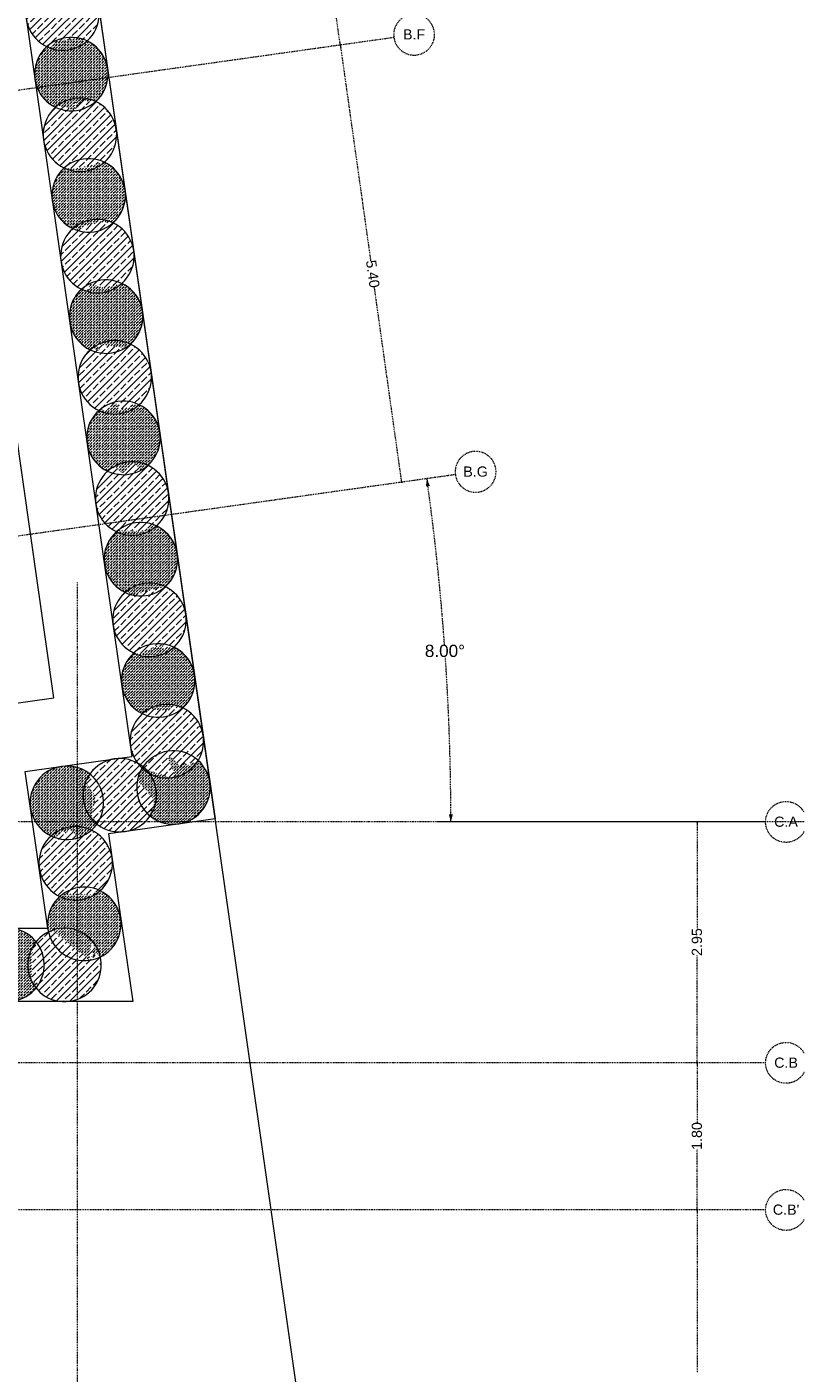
# Model space of a CAD drawing. Header units: millimetres. Extents: x 1523 to 73943, y -91729 to 10268.
# Tile 20 of 39: x 63042 to 72557, y -73524 to -57042. Entities that reach past the tile are written whole.
import ezdxf

# ---------------------------------------------------------------- set-up
doc = ezdxf.new("R2010")
doc.units = ezdxf.units.MM
doc.linetypes.add('IMPORT-STRICHPUNKT _7_', pattern=[20, 10, -5, 0, -5])
for name, color, linetype, lineweight, true_color in [('10 A--Wand außen _ Verbau _Bohrpfahlwand_ _Aktuell_', 7, 'Continuous', 13, 0x656565), ('10 A--Wand außen _ Verbau _modelliert_ _aktuell_', 7, 'Continuous', 13, 0x656565), ('65 V--Straßenbegrenzungslinie', 7, 'Continuous', 13, 0x656565), ('90 A--Achsraster _1_50_', 7, 'IMPORT-STRICHPUNKT _7_', 13, 0x656565), ('Neubau_20 A--Bodenplatte', 7, 'Continuous', 13, 0x656565), ('Xref_706_5_--_ÜP_-1_000_16_Übersichtsplan UG_IFC 2025_01_13_dwg', 7, 'Continuous', 13, 0x767676)]:
    doc.layers.add(name, color=color, linetype=linetype, lineweight=lineweight, true_color=true_color)
doc.styles.add('Arial_2', font='arial.ttf', dxfattribs={"height": 125})
doc.styles.add('Arial_3', font='arial.ttf', dxfattribs={"height": 150})
pattern_1 = [(131.336, (0, 0), (37.542465, 33.02368), [37.5, -12.5]), (131.336, (-35.283, 2.26), (37.542465, 33.02368), [37.5, -12.5])]
pattern_2 = [(131.336, (0, 0), (90.10192, 79.25683), []), (131.336, (-45.05, -39.63), (90.10192, 79.25683), [90, -30])]

# ---------------------------------------------------------------- blocks, each defined once
blk = doc.blocks.new('Xref_706_5_--_ÜP_-1_000_11_Übersichtsplan UG_IFC 2024_09_30_dwg_ARROWHEAD_1-41960026-SuD_-1UG gesamt Plot  - Blatt 9')
at = {"layer": '90 A--Achsraster _1_50_', "color": 9, "linetype": 'Continuous', "true_color": 0xcbcbcb}
blk.add_line((0, 0), (-1000, 0), dxfattribs=at)
blk.add_circle((0, 0), 250, dxfattribs=at)
blk = doc.blocks.new('Xref_706_5_--_ÜP_-1_000_11_Übersichtsplan UG_IFC 2024_09_30_dwg_ARROWHEAD_5-41960033-SuD_-1UG gesamt Plot  - Blatt 9')
at = {"layer": '90 A--Achsraster _1_50_', "linetype": 'Continuous', "true_color": 0xededed}
blk.add_hatch(color=7, dxfattribs=at).paths.add_polyline_path([(-1000, 268), (-1000, -268), (0, 0)])
at = {"layer": '90 A--Achsraster _1_50_', "color": 9, "linetype": 'Continuous', "true_color": 0xcbcbcb}
blk.add_line((0, 0), (-1000, 0), dxfattribs=at)
blk = doc.blocks.new('Xref_706_5_--_ÜP_-1_000_11_Übersichtsplan UG_IFC 2024_09_30_dwg_Standard-Rastermarker_11-41960564-SuD_-1UG gesamt Plot  - Blatt 9')
at = {"layer": '90 A--Achsraster _1_50_', "color": 9, "true_color": 0xcbcbcb}
blk.add_line((0, 0), (22000, 0), dxfattribs=at)
blk.add_circle((-250, 0), 250, dxfattribs=at)
blk = doc.blocks.new('Xref_706_5_--_ÜP_-1_000_11_Übersichtsplan UG_IFC 2024_09_30_dwg_Standard-Rastermarker_16-41960569-SuD_-1UG gesamt Plot  - Blatt 9')
at = {"layer": '90 A--Achsraster _1_50_', "color": 9, "true_color": 0xcbcbcb}
blk.add_line((0, 0), (22725, 0), dxfattribs=at)
for start, end in [(360, 152.0756), (207.9244, 360)]:
    blk.add_arc((-250, 0), 250, start, end, dxfattribs=at)
blk = doc.blocks.new('Xref_706_5_--_ÜP_-1_000_11_Übersichtsplan UG_IFC 2024_09_30_dwg_Standard-Rastermarker_17-41960570-SuD_-1UG gesamt Plot  - Blatt 9')
at = {"layer": '90 A--Achsraster _1_50_', "color": 9, "true_color": 0xcbcbcb}
blk.add_line((0, 0), (54018, 0), dxfattribs=at)
for start, end in [(360, 152.0756), (207.9244, 360)]:
    blk.add_arc((-250, 0), 250, start, end, dxfattribs=at)
blk = doc.blocks.new('Xref_706_5_--_ÜP_-1_000_11_Übersichtsplan UG_IFC 2024_09_30_dwg_Standard-Rastermarker_3-41960572-SuD_-1UG gesamt Plot  - Blatt 9')
at = {"layer": '90 A--Achsraster _1_50_', "color": 9, "true_color": 0xcbcbcb}
blk.add_line((0, 0), (23500, 0), dxfattribs=at)
blk = doc.blocks.new('Xref_706_5_--_ÜP_-1_000_16_Übersichtsplan UG_IFC 2025_01_13_dwg-35469238-SuD_-1UG gesamt Plot  - Blatt 9')
at = {"layer": '10 A--Wand außen _ Verbau _modelliert_ _aktuell_', "true_color": 0xcbcbcb}
h = blk.add_hatch(dxfattribs=at)
h.set_pattern_fill('FP_9', color=9, style=0, pattern_type=2)
h.set_pattern_definition(pattern_2)
h.paths.add_polyline_path([(65493, 9652), (65438, 9684), (65364, 9911), (65430, 9920), (65409, 10009), (65419, 10031), (65415, 10038), (65416, 10041), (65395, 10069), (65341, 10121), (65280, 10162), (65212, 10193), (65140, 10213), (65066, 10220), (64992, 10215), (64920, 10198), (64851, 10170), (64788, 10130), (64733, 10081), (64686, 10023), (64666, 9986), (64667, 9984), (64662, 9976), (64680, 9933), (64671, 9910), (64745, 9594), (64727, 9584), (64735, 9575), (64696, 9506), (64723, 9471), (64776, 9420), (64838, 9378), (64905, 9347), (64977, 9328), (65051, 9320), (65125, 9325), (65198, 9342), (65266, 9371), (65329, 9410), (65385, 9460), (65431, 9518), (65451, 9553), (65449, 9556), (65466, 9594), (65455, 9629), (65482, 9646)])
h = blk.add_hatch(dxfattribs=at)
h.set_pattern_fill('FP_3', color=9, style=0, pattern_type=2)
h.set_pattern_definition(pattern_1)
h.paths.add_polyline_path([(66204, 9628), (66145, 9706), (66184, 9920), (66136, 9984), (66146, 9991), (66120, 10006), (66174, 10086), (66166, 10099), (66162, 10105), (66117, 10155), (66059, 10201), (65994, 10238), (65924, 10263), (65851, 10277), (65777, 10278), (65703, 10267), (65633, 10244), (65567, 10210), (65507, 10165), (65456, 10111), (65414, 10050), (65413, 10046), (65416, 10041), (65415, 10038), (65419, 10031), (65409, 10009), (65430, 9920), (65364, 9911), (65438, 9684), (65493, 9652), (65455, 9629), (65466, 9594), (65449, 9556), (65496, 9503), (65554, 9457), (65619, 9420), (65689, 9395), (65762, 9381), (65836, 9380), (65909, 9391), (65980, 9414), (66046, 9448), (66106, 9493), (66157, 9547), (66199, 9608), (66200, 9612), (66200, 9613), (66202, 9623)])
h = blk.add_hatch(dxfattribs=at)
h.set_pattern_fill('FP_9', color=9, style=0, pattern_type=2)
h.set_pattern_definition(pattern_2)
h.paths.add_polyline_path([(67003, 9917), (66962, 9955), (66751, 9886), (66739, 9915), (66877, 10038), (66830, 10082), (66866, 10136), (66831, 10190), (66843, 10215), (66812, 10244), (66817, 10251), (66775, 10280), (66708, 10311), (66636, 10330), (66562, 10338), (66488, 10333), (66415, 10316), (66347, 10287), (66284, 10247), (66228, 10198), (66180, 10138), (66162, 10105), (66166, 10099), (66174, 10086), (66120, 10006), (66146, 9991), (66136, 9984), (66184, 9920), (66145, 9706), (66204, 9628), (66200, 9612), (66218, 9589), (66272, 9537), (66333, 9496), (66401, 9465), (66473, 9445), (66546, 9438), (66621, 9443), (66693, 9460), (66762, 9488), (66802, 9514), (66805, 9518), (66815, 9523), (66823, 9542), (66854, 9561), (66858, 9568), (66880, 9577), (66997, 9899)])
h = blk.add_hatch(dxfattribs=at)
h.set_pattern_fill('FP_3', color=9, style=0, pattern_type=2)
h.set_pattern_definition(pattern_1)
h.paths.add_polyline_path([(67577, 9923), (67572, 9997), (67555, 10069), (67526, 10138), (67485, 10203), (67437, 10256), (67379, 10303), (67315, 10340), (67245, 10365), (67172, 10378), (67097, 10380), (67024, 10369), (66953, 10346), (66887, 10312), (66828, 10267), (66815, 10253), (66817, 10251), (66812, 10244), (66843, 10215), (66831, 10190), (66866, 10136), (66830, 10082), (66877, 10038), (66739, 9915), (66751, 9886), (66963, 9955), (67003, 9917), (66880, 9577), (66861, 9569), (66874, 9558), (67009, 9496), (67254, 9681), (67366, 9679), (67405, 9618), (67411, 9629), (67426, 9612), (67436, 9623), (67444, 9617), (67449, 9623), (67451, 9621), (67477, 9648), (67519, 9710), (67550, 9777), (67569, 9849)])
h = blk.add_hatch(dxfattribs=at)
h.set_pattern_fill('FP_9', color=9, style=0, pattern_type=2)
h.set_pattern_definition(pattern_2)
h.paths.add_polyline_path([(63956, 9437), (63954, 9440), (63956, 9443), (63949, 9450), (63953, 9462), (63943, 9475), (63970, 9738), (63909, 9882), (63900, 9890), (63902, 9899), (63915, 9911), (63912, 9914), (63920, 9925), (63900, 9952), (63846, 10003), (63784, 10045), (63717, 10076), (63645, 10095), (63571, 10103), (63497, 10098), (63425, 10081), (63356, 10052), (63293, 10013), (63238, 9963), (63191, 9905), (63171, 9870), (63176, 9864), (63193, 9836), (63187, 9824), (63196, 9817), (63191, 9808), (63215, 9801), (63221, 9777), (63116, 9698), (63241, 9556), (63170, 9467), (63182, 9413), (63211, 9386), (63209, 9378), (63227, 9354), (63281, 9302), (63342, 9261), (63410, 9230), (63482, 9210), (63556, 9203), (63630, 9208), (63702, 9225), (63771, 9253), (63834, 9293), (63890, 9344), (63936, 9400), (63953, 9431)])
h = blk.add_hatch(dxfattribs=at)
h.set_pattern_fill('FP_3', color=9, style=0, pattern_type=2)
h.set_pattern_definition(pattern_1)
h.paths.add_polyline_path([(64745, 9594), (64671, 9910), (64680, 9933), (64662, 9976), (64667, 9984), (64647, 10011), (64593, 10062), (64532, 10104), (64464, 10135), (64393, 10154), (64319, 10161), (64245, 10157), (64172, 10140), (64104, 10111), (64039, 10070), (63985, 10022), (63939, 9964), (63918, 9927), (63920, 9925), (63912, 9914), (63915, 9911), (63902, 9899), (63900, 9890), (63909, 9882), (63970, 9738), (63943, 9475), (63953, 9462), (63949, 9450), (63956, 9443), (63954, 9440), (63975, 9412), (64029, 9361), (64090, 9319), (64158, 9288), (64229, 9269), (64303, 9262), (64378, 9266), (64450, 9283), (64518, 9312), (64581, 9352), (64637, 9401), (64684, 9459), (64704, 9496), (64696, 9506), (64735, 9575), (64727, 9584), (64730, 9586)])
h = blk.add_hatch(dxfattribs=at)
h.set_pattern_fill('FP_3', color=9, style=0, pattern_type=2)
h.set_pattern_definition(pattern_1)
h.paths.add_polyline_path([(61731, 9367), (61653, 9362), (61704, 9637), (61735, 9650), (61708, 9660), (61712, 9682), (61676, 9729), (61682, 9738), (61675, 9746), (61677, 9749), (61657, 9776), (61603, 9827), (61541, 9869), (61474, 9900), (61402, 9919), (61328, 9927), (61254, 9922), (61181, 9905), (61113, 9876), (61050, 9836), (60994, 9787), (60948, 9729), (60928, 9693), (60932, 9688), (60942, 9670), (60933, 9582), (60976, 9499), (60905, 9303), (60987, 9281), (60966, 9202), (60984, 9178), (61038, 9126), (61099, 9085), (61167, 9054), (61239, 9034), (61313, 9027), (61387, 9032), (61459, 9049), (61528, 9077), (61591, 9117), (61646, 9166), (61693, 9224), (61713, 9261), (61708, 9267), (61712, 9276), (61690, 9293), (61726, 9357)])
h = blk.add_hatch(dxfattribs=at)
h.set_pattern_fill('FP_9', color=9, style=0, pattern_type=2)
h.set_pattern_definition(pattern_2)
h.paths.add_polyline_path([(62466, 9331), (62448, 9351), (62467, 9374), (62371, 9528), (62469, 9559), (62417, 9780), (62422, 9806), (62421, 9808), (62422, 9811), (62404, 9834), (62350, 9886), (62289, 9927), (62221, 9958), (62150, 9978), (62076, 9985), (62002, 9980), (61929, 9963), (61861, 9935), (61798, 9895), (61742, 9846), (61696, 9788), (61675, 9751), (61677, 9749), (61675, 9746), (61682, 9738), (61676, 9729), (61712, 9682), (61708, 9660), (61735, 9650), (61704, 9637), (61653, 9362), (61731, 9367), (61690, 9293), (61712, 9276), (61708, 9267), (61732, 9236), (61786, 9185), (61847, 9143), (61915, 9112), (61986, 9093), (62060, 9085), (62134, 9090), (62207, 9107), (62275, 9136), (62338, 9176), (62394, 9225), (62440, 9283), (62461, 9319), (62459, 9321), (62461, 9323)])
h = blk.add_hatch(dxfattribs=at)
h.set_pattern_fill('FP_3', color=9, style=0, pattern_type=2)
h.set_pattern_definition(pattern_1)
h.paths.add_polyline_path([(63241, 9556), (63116, 9698), (63221, 9777), (63215, 9801), (63191, 9808), (63196, 9817), (63187, 9824), (63193, 9836), (63175, 9864), (63126, 9920), (63068, 9967), (63003, 10003), (62934, 10028), (62860, 10042), (62786, 10043), (62713, 10032), (62642, 10009), (62576, 9975), (62517, 9930), (62465, 9877), (62424, 9815), (62422, 9811), (62421, 9808), (62422, 9806), (62417, 9780), (62469, 9559), (62371, 9528), (62467, 9374), (62448, 9351), (62466, 9331), (62459, 9321), (62505, 9268), (62563, 9222), (62628, 9185), (62698, 9160), (62771, 9146), (62845, 9145), (62919, 9156), (62989, 9179), (63055, 9213), (63115, 9258), (63166, 9312), (63208, 9373), (63210, 9377), (63209, 9378), (63211, 9386), (63182, 9413), (63170, 9467), (63218, 9527)])
h = blk.add_hatch(dxfattribs=at)
h.set_pattern_fill('FP_9', color=9, style=0, pattern_type=2)
h.set_pattern_definition(pattern_2)
h.paths.add_polyline_path([(59490, 9194), (59441, 9523), (59429, 9546), (59432, 9568), (59430, 9570), (59431, 9577), (59388, 9626), (59330, 9673), (59265, 9709), (59195, 9735), (59122, 9748), (59048, 9750), (58974, 9739), (58903, 9716), (58838, 9681), (58778, 9637), (58727, 9583), (58685, 9521), (58683, 9517), (58687, 9512), (58685, 9509), (58689, 9505), (58671, 9479), (58687, 9447), (58666, 9421), (58681, 9401), (58635, 9382), (58748, 9274), (58667, 9282), (58678, 9248), (58756, 9266), (58771, 9252), (58706, 9071), (58721, 9048), (58717, 9041), (58722, 9034), (58720, 9028), (58767, 8975), (58825, 8928), (58889, 8892), (58959, 8866), (59032, 8853), (59107, 8851), (59180, 8862), (59251, 8885), (59317, 8920), (59376, 8964), (59428, 9018), (59471, 9083), (59470, 9083), (59472, 9090), (59471, 9091), (59482, 9148)])
h = blk.add_hatch(dxfattribs=at)
h.set_pattern_fill('FP_3', color=9, style=0, pattern_type=2)
h.set_pattern_definition(pattern_1)
h.paths.add_polyline_path([(60231, 9189), (60191, 9311), (60176, 9411), (60130, 9500), (60165, 9487), (60155, 9554), (60185, 9619), (60180, 9625), (60183, 9631), (60133, 9687), (60077, 9732), (60013, 9768), (59943, 9793), (59870, 9807), (59794, 9808), (59722, 9797), (59651, 9774), (59585, 9740), (59526, 9695), (59475, 9642), (59431, 9577), (59432, 9577), (59430, 9570), (59432, 9568), (59429, 9546), (59441, 9523), (59490, 9194), (59471, 9091), (59472, 9090), (59471, 9083), (59514, 9033), (59572, 8987), (59637, 8950), (59707, 8925), (59780, 8911), (59854, 8910), (59928, 8921), (59999, 8944), (60065, 8978), (60124, 9023), (60175, 9077), (60218, 9141), (60218, 9142), (60222, 9156)])
h = blk.add_hatch(dxfattribs=at)
h.set_pattern_fill('FP_9', color=9, style=0, pattern_type=2)
h.set_pattern_definition(pattern_2)
h.paths.add_polyline_path([(60987, 9281), (60905, 9303), (60976, 9499), (60933, 9582), (60942, 9670), (60932, 9688), (60928, 9693), (60883, 9744), (60825, 9790), (60760, 9827), (60690, 9852), (60617, 9866), (60543, 9867), (60470, 9856), (60399, 9833), (60333, 9799), (60274, 9754), (60222, 9700), (60179, 9636), (60183, 9631), (60180, 9625), (60185, 9619), (60155, 9554), (60165, 9487), (60130, 9500), (60176, 9411), (60191, 9311), (60231, 9189), (60218, 9141), (60262, 9092), (60320, 9045), (60385, 9009), (60455, 8984), (60528, 8970), (60602, 8969), (60676, 8980), (60746, 9003), (60812, 9037), (60872, 9082), (60923, 9135), (60965, 9197), (60966, 9201), (60966, 9202), (60985, 9274)])
h = blk.add_hatch(dxfattribs=at)
h.set_pattern_fill('FP_9', color=9, style=0, pattern_type=2)
h.set_pattern_definition(pattern_2)
h.paths.add_polyline_path([(57182, 8976), (57218, 8972), (57216, 8969), (57193, 8974)])
h.paths.add_polyline_path([(57987, 9019), (57914, 9068), (57895, 9360), (57939, 9456), (57892, 9509), (57834, 9555), (57770, 9592), (57700, 9617), (57627, 9631), (57552, 9632), (57479, 9621), (57408, 9598), (57342, 9564), (57283, 9519), (57231, 9465), (57188, 9401), (57188, 9400), (57194, 9395), (57196, 9391), (57195, 9390), (57284, 9117), (57224, 9092), (57182, 8976), (57209, 8954), (57207, 8948), (57218, 8935), (57216, 8930), (57227, 8917), (57223, 8911), (57271, 8857), (57329, 8811), (57394, 8774), (57464, 8749), (57537, 8735), (57611, 8734), (57685, 8745), (57755, 8768), (57821, 8802), (57881, 8847), (57932, 8901), (57974, 8962), (57976, 8966), (57972, 8971), (57974, 8974), (57968, 8980), (57978, 9000)])
h = blk.add_hatch(dxfattribs=at)
h.set_pattern_fill('FP_3', color=9, style=0, pattern_type=2)
h.set_pattern_definition(pattern_1)
h.paths.add_polyline_path([(58771, 9252), (58756, 9266), (58678, 9248), (58667, 9282), (58748, 9274), (58635, 9382), (58681, 9401), (58666, 9421), (58687, 9447), (58671, 9479), (58689, 9505), (58685, 9509), (58687, 9512), (58664, 9543), (58612, 9592), (58550, 9634), (58483, 9665), (58411, 9684), (58337, 9692), (58263, 9687), (58191, 9670), (58122, 9641), (58059, 9602), (58004, 9552), (57957, 9494), (57937, 9459), (57939, 9456), (57895, 9360), (57914, 9068), (57987, 9019), (57968, 8980), (57974, 8974), (57972, 8971), (57993, 8943), (58047, 8891), (58109, 8850), (58176, 8819), (58248, 8799), (58322, 8792), (58396, 8797), (58468, 8814), (58537, 8842), (58600, 8882), (58655, 8931), (58702, 8989), (58722, 9025), (58720, 9028), (58722, 9034), (58717, 9041), (58721, 9048), (58706, 9071), (58769, 9245)])
h = blk.add_hatch(dxfattribs=at)
h.set_pattern_fill('FP_9', color=9, style=0, pattern_type=2)
h.set_pattern_definition(pattern_2)
h.paths.add_polyline_path([(67629, 9262), (67624, 9336), (67607, 9409), (67578, 9477), (67538, 9540), (67489, 9596), (67454, 9624), (67451, 9621), (67449, 9623), (67444, 9617), (67436, 9623), (67426, 9612), (67411, 9629), (67405, 9618), (67366, 9679), (67254, 9681), (67009, 9496), (66874, 9558), (66861, 9569), (66858, 9568), (66854, 9561), (66823, 9542), (66815, 9523), (66805, 9518), (66787, 9491), (66756, 9423), (66736, 9352), (66729, 9278), (66734, 9203), (66751, 9131), (66779, 9063), (66819, 9000), (66868, 8944), (66898, 8920), (66903, 8928), (66913, 8936), (66991, 8861), (67174, 8976), (67415, 8910), (67476, 8965), (67487, 8956), (67497, 8963), (67500, 8961), (67504, 8966), (67507, 8964), (67529, 8988), (67571, 9049), (67602, 9117), (67621, 9188)])
h = blk.add_hatch(dxfattribs=at)
h.set_pattern_fill('FP_9', color=9, style=0, pattern_type=2)
h.set_pattern_definition(pattern_2)
h.paths.add_polyline_path([(68370, 8465), (68342, 8496), (68338, 8508), (68370, 8835), (68314, 8924), (68332, 8921), (68319, 8931), (68333, 8951), (68286, 9004), (68228, 9051), (68164, 9087), (68094, 9112), (68021, 9126), (67946, 9127), (67873, 9116), (67802, 9093), (67736, 9059), (67677, 9014), (67626, 8961), (67584, 8899), (67582, 8894), (67589, 8885), (67584, 8878), (67610, 8857), (67654, 8721), (67531, 8612), (67613, 8589), (67578, 8559), (67636, 8493), (67614, 8412), (67616, 8408), (67619, 8404), (67666, 8352), (67723, 8306), (67788, 8269), (67858, 8244), (67931, 8230), (68005, 8229), (68079, 8240), (68150, 8263), (68216, 8297), (68277, 8344), (68326, 8396), (68368, 8457), (68369, 8461), (68369, 8461)])
h = blk.add_hatch(dxfattribs=at)
h.set_pattern_fill('FP_3', color=9, style=0, pattern_type=2)
h.set_pattern_definition(pattern_1)
h.paths.add_polyline_path([(69172, 8766), (68952, 8806), (68969, 8844), (69151, 8795), (69092, 8873), (69134, 8883), (69128, 8903), (69141, 8903), (69138, 8910), (69104, 8976), (69060, 9035), (69006, 9086), (68944, 9128), (68877, 9159), (68805, 9179), (68731, 9186), (68657, 9181), (68585, 9164), (68516, 9136), (68453, 9096), (68398, 9047), (68351, 8989), (68331, 8954), (68333, 8951), (68319, 8931), (68332, 8921), (68314, 8924), (68370, 8835), (68338, 8508), (68342, 8496), (68370, 8465), (68369, 8461), (68387, 8437), (68441, 8386), (68502, 8344), (68570, 8313), (68642, 8294), (68716, 8286), (68790, 8291), (68797, 8293), (68789, 8317), (68809, 8325), (68786, 8360), (69167, 8760)])
h = blk.add_hatch(dxfattribs=at)
h.set_pattern_fill('FP_3', color=9, style=0, pattern_type=2)
h.set_pattern_definition(pattern_1)
h.paths.add_polyline_path([(67654, 8721), (67610, 8857), (67584, 8878), (67589, 8885), (67565, 8917), (67511, 8968), (67507, 8964), (67504, 8966), (67500, 8961), (67497, 8963), (67487, 8956), (67476, 8965), (67415, 8910), (67174, 8976), (66991, 8861), (66913, 8936), (66903, 8928), (66898, 8920), (66897, 8921), (66856, 8870), (66820, 8806), (66795, 8736), (66781, 8663), (66780, 8588), (66791, 8515), (66814, 8444), (66848, 8378), (66893, 8319), (66946, 8268), (67008, 8226), (67075, 8195), (67147, 8175), (67221, 8168), (67295, 8173), (67368, 8190), (67436, 8218), (67501, 8260), (67555, 8307), (67601, 8365), (67622, 8402), (67616, 8408), (67614, 8412), (67636, 8493), (67578, 8559), (67613, 8589), (67531, 8612), (67607, 8679)])
h = blk.add_hatch(dxfattribs=at)
h.set_pattern_fill('FP_9', color=9, style=0, pattern_type=2)
h.set_pattern_definition(pattern_2)
h.paths.add_polyline_path([(69659, 8455), (69654, 8530), (69637, 8602), (69608, 8671), (69568, 8733), (69519, 8789), (69461, 8836), (69396, 8872), (69327, 8897), (69253, 8911), (69179, 8912), (69140, 8906), (69140, 8903), (69128, 8903), (69134, 8883), (69092, 8873), (69151, 8795), (68969, 8844), (68952, 8806), (69172, 8766), (68786, 8360), (68809, 8325), (68789, 8317), (68797, 8293), (68794, 8292), (68809, 8256), (68849, 8193), (68900, 8136), (68906, 8131), (68910, 8135), (68913, 8132), (68916, 8136), (68927, 8123), (68933, 8128), (68956, 8091), (69382, 8048), (69406, 8114), (69428, 8089), (69435, 8095), (69443, 8086), (69462, 8098), (69466, 8095), (69508, 8127), (69559, 8181), (69601, 8242), (69632, 8310), (69651, 8381)])
h = blk.add_hatch(dxfattribs=at)
h.set_pattern_fill('FP_3', color=9, style=0, pattern_type=2)
h.set_pattern_definition(pattern_1)
h.paths.add_polyline_path([(69614, 7753), (69609, 7828), (69593, 7900), (69563, 7971), (69526, 8032), (69477, 8088), (69467, 8096), (69466, 8095), (69462, 8098), (69443, 8086), (69435, 8095), (69428, 8089), (69406, 8114), (69382, 8048), (68956, 8091), (68933, 8128), (68927, 8123), (68916, 8136), (68913, 8132), (68910, 8135), (68867, 8103), (68816, 8050), (68774, 7988), (68742, 7921), (68722, 7850), (68714, 7776), (68718, 7701), (68735, 7629), (68764, 7559), (68802, 7497), (68851, 7441), (68895, 7405), (68896, 7406), (68910, 7393), (68972, 7364), (69012, 7381), (69043, 7331), (69199, 7447), (69180, 7351), (69190, 7352), (69200, 7448), (69203, 7450), (69233, 7358), (69374, 7378), (69382, 7372), (69401, 7382), (69462, 7428), (69512, 7480), (69554, 7541), (69586, 7608), (69606, 7680), (69608, 7698)])
at = {"layer": '10 A--Wand außen _ Verbau _Bohrpfahlwand_ _Aktuell_', "color": 9, "true_color": 0xcbcbcb, "flags": 128}
for points in [[(47891, 8872), (58399, 9697), (67540, 10417), (67610, 9519)], [(47833, 7965), (58469, 8800), (66713, 9449)], [(69120, -4656), (71764, -4826), (72144, 1109), (69430, 1282), (69214, 1500), (68366, 2352), (68746, 8287), (66815, 8134), (66745, 9031), (66713, 9447)], [(67610, 9519), (67643, 9102), (68805, 9194), (69711, 9266), (69290, 2699), (69828, 2159), (73100, 1949), (73042, 1051)]]:
    blk.add_lwpolyline(points, dxfattribs=at)
at = {"layer": '10 A--Wand außen _ Verbau _modelliert_ _aktuell_', "color": 9, "true_color": 0xcbcbcb}
for centre, start, end in [((65059, 9770), 89.0201, 179.0201), ((65059, 9770), 359.0201, 89.0201), ((65806, 9829), 89.0201, 179.0201), ((65806, 9829), 359.0201, 89.0201), ((66554, 9888), 89.0201, 179.0201), ((66554, 9888), 359.0201, 89.0201), ((67127, 9931), 89.0201, 179.0201), ((67127, 9931), 359.0201, 89.0201), ((63563, 9653), 89.0201, 179.0201), ((63563, 9653), 359.0201, 89.0201), ((64311, 9712), 89.0201, 179.0201), ((64311, 9712), 359.0201, 89.0201), ((61320, 9477), 89.0201, 179.0201), ((61320, 9477), 359.0201, 89.0201), ((62068, 9535), 89.0201, 179.0201), ((62068, 9535), 359.0201, 89.0201), ((62816, 9594), 89.0201, 179.0201), ((62816, 9594), 359.0201, 89.0201), ((66554, 9888), 179.0201, 269.0201), ((67127, 9931), 179.0201, 269.0201), ((67127, 9931), 269.0201, 359.0201), ((59077, 9300), 89.0201, 179.0201), ((59077, 9300), 359.0201, 89.0201), ((59825, 9359), 89.0201, 179.0201), ((59825, 9359), 359.0201, 89.0201), ((60573, 9418), 89.0201, 179.0201), ((60573, 9418), 359.0201, 89.0201), ((65059, 9770), 179.0201, 269.0201), ((65059, 9770), 269.0201, 359.0201), ((65806, 9829), 179.0201, 269.0201), ((65806, 9829), 269.0201, 359.0201), ((66554, 9888), 269.0201, 359.0201), ((57582, 9183), 359.0201, 89.0201), ((58329, 9242), 89.0201, 179.0201), ((58329, 9242), 359.0201, 89.0201), ((62816, 9594), 179.0201, 269.0201), ((62816, 9594), 269.0201, 359.0201), ((63563, 9653), 179.0201, 269.0201), ((63563, 9653), 269.0201, 359.0201), ((64311, 9712), 179.0201, 269.0201), ((64311, 9712), 269.0201, 359.0201), ((67179, 9270), 89.0201, 179.0201), ((67179, 9270), 359.0201, 89.0201), ((60573, 9418), 179.0201, 269.0201), ((60573, 9418), 269.0201, 359.0201), ((61320, 9477), 179.0201, 269.0201), ((61320, 9477), 269.0201, 359.0201), ((62068, 9535), 179.0201, 269.0201), ((62068, 9535), 269.0201, 359.0201), ((58329, 9242), 179.0201, 269.0201), ((58329, 9242), 269.0201, 359.0201), ((59077, 9300), 179.0201, 269.0201), ((59077, 9300), 269.0201, 359.0201), ((59825, 9359), 179.0201, 269.0201), ((59825, 9359), 269.0201, 359.0201), ((67179, 9270), 179.0201, 269.0201), ((67179, 9270), 269.0201, 359.0201), ((57582, 9183), 269.0201, 359.0201), ((67229, 8618), 89.0201, 179.0201), ((67229, 8618), 359.0201, 89.0201), ((67976, 8678), 89.0201, 179.0201), ((67976, 8678), 359.0201, 89.0201), ((68723, 8736), 89.0201, 179.0201), ((68723, 8736), 359.0201, 89.0201), ((69209, 8463), 89.0201, 179.0201), ((69209, 8463), 359.0201, 89.0201), ((68723, 8736), 179.0201, 269.0201), ((67229, 8618), 179.0201, 269.0201), ((67229, 8618), 269.0201, 359.0201), ((67976, 8678), 179.0201, 269.0201), ((67976, 8678), 269.0201, 359.0201), ((68723, 8736), 269.0201, 359.0201), ((69209, 8463), 179.0201, 269.0201), ((69209, 8463), 269.0201, 359.0201), ((69164, 7765), 88.589, 178.589), ((69164, 7765), 358.589, 88.589)]:
    blk.add_arc(centre, 450, start, end, dxfattribs=at)
at = {"layer": '65 V--Straßenbegrenzungslinie', "color": 9, "true_color": 0xcbcbcb, "flags": 128}
blk.add_lwpolyline([(81976, -37884), (82958, -18791), (83395, -11776), (84049, -1357), (84640, 8328), (83058, 8431), (83302, 11648), (81094, 11478), (47891, 8872)], dxfattribs=at)
at = {"layer": '90 A--Achsraster _1_50_', "color": 161, "true_color": 0xaaaaff}
for p, q in [((68041, 17609), (67753, 13114)), ((67981, 16302), (69260, 16220)), ((70877, 16117), (69588, 16199)), ((70925, 16114), (71638, 16068)), ((72674, 16002), (71950, 16048)), ((72721, 15999), (74687, 15873)), ((63527, 13581), (63564, 13090)), ((63551, 12958), (61169, 12778)), ((58208, 12553), (60846, 12753)), ((58161, 12549), (55121, 12319))]:
    blk.add_line(p, q, dxfattribs=at)
for start, end in [(90.4491, 94.1622), (86.5104, 90.1578)]:
    blk.add_arc((65834, -16846), 30202, start, end, dxfattribs=at)
at = {"layer": 'Neubau_20 A--Bodenplatte', "color": 9, "true_color": 0xcbcbcb, "flags": 128}
blk.add_lwpolyline([(58557, 7967), (58682, 6361), (66060, 6934), (65935, 8539)], close=True, dxfattribs=at)
at = {"extrusion": (0, 0, -1)}
for name, p, zscale, rotation in [('Xref_706_5_--_ÜP_-1_000_11_Übersichtsplan UG_IFC 2024_09_30_dwg_Standard-Rastermarker_16-41960569-SuD_-1UG gesamt Plot  - Blatt 9', (-68010, 17139), -1, 273.6637164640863), ('Xref_706_5_--_ÜP_-1_000_11_Übersichtsplan UG_IFC 2024_09_30_dwg_Standard-Rastermarker_17-41960570-SuD_-1UG gesamt Plot  - Blatt 9', (-70954, 16951), -1, 273.6637164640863), ('Xref_706_5_--_ÜP_-1_000_11_Übersichtsplan UG_IFC 2024_09_30_dwg_Standard-Rastermarker_17-41960570-SuD_-1UG gesamt Plot  - Blatt 9', (-72751, 16836), -1, 273.6637164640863), ('Xref_706_5_--_ÜP_-1_000_11_Übersichtsplan UG_IFC 2024_09_30_dwg_Standard-Rastermarker_11-41960564-SuD_-1UG gesamt Plot  - Blatt 9', (-63524, 13621), -0.9999999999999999, 265.6637164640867), ('Xref_706_5_--_ÜP_-1_000_11_Übersichtsplan UG_IFC 2024_09_30_dwg_Standard-Rastermarker_11-41960564-SuD_-1UG gesamt Plot  - Blatt 9', (-58135, 13212), -0.9999999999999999, 265.6637164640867), ('Xref_706_5_--_ÜP_-1_000_11_Übersichtsplan UG_IFC 2024_09_30_dwg_Standard-Rastermarker_3-41960572-SuD_-1UG gesamt Plot  - Blatt 9', (-88000, 7418), -0.9999999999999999, 3.663716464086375)]:
    blk.add_blockref(name, p, dxfattribs=dict(at, zscale=zscale, rotation=rotation))
for name, p, xscale, yscale, zscale, rotation in [('Xref_706_5_--_ÜP_-1_000_11_Übersichtsplan UG_IFC 2024_09_30_dwg_ARROWHEAD_1-41960026-SuD_-1UG gesamt Plot  - Blatt 9', (67957, 16304), 0.02375, 0.02375, 0.02375, 176.3362835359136), ('Xref_706_5_--_ÜP_-1_000_11_Übersichtsplan UG_IFC 2024_09_30_dwg_ARROWHEAD_1-41960026-SuD_-1UG gesamt Plot  - Blatt 9', (70901, 16115), 0.02375, 0.02375, 0.02375, 356.3362835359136), ('Xref_706_5_--_ÜP_-1_000_11_Übersichtsplan UG_IFC 2024_09_30_dwg_ARROWHEAD_1-41960026-SuD_-1UG gesamt Plot  - Blatt 9', (70901, 16115), 0.02375, 0.02375, 0.02375, 176.3362835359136), ('Xref_706_5_--_ÜP_-1_000_11_Übersichtsplan UG_IFC 2024_09_30_dwg_ARROWHEAD_1-41960026-SuD_-1UG gesamt Plot  - Blatt 9', (72697, 16000), 0.02375, 0.02375, 0.02375, 356.3362835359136), ('Xref_706_5_--_ÜP_-1_000_11_Übersichtsplan UG_IFC 2024_09_30_dwg_ARROWHEAD_1-41960026-SuD_-1UG gesamt Plot  - Blatt 9', (72697, 16000), 0.02375, 0.02375, 0.02375, 176.3362835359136), ('Xref_706_5_--_ÜP_-1_000_11_Übersichtsplan UG_IFC 2024_09_30_dwg_ARROWHEAD_5-41960033-SuD_-1UG gesamt Plot  - Blatt 9', (63551, 13269), 0.09178743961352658, 0.09178743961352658, 0.09178743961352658, 184.2492178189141), ('Xref_706_5_--_ÜP_-1_000_11_Übersichtsplan UG_IFC 2024_09_30_dwg_ARROWHEAD_5-41960033-SuD_-1UG gesamt Plot  - Blatt 9', (67764, 13294), 0.09178743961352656, 0.09178743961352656, 0.09178743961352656, 356.4233492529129), ('Xref_706_5_--_ÜP_-1_000_11_Übersichtsplan UG_IFC 2024_09_30_dwg_ARROWHEAD_1-41960026-SuD_-1UG gesamt Plot  - Blatt 9', (63574, 12960), 0.02375, 0.02375, 0.02375, 4.336283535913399), ('Xref_706_5_--_ÜP_-1_000_11_Übersichtsplan UG_IFC 2024_09_30_dwg_ARROWHEAD_1-41960026-SuD_-1UG gesamt Plot  - Blatt 9', (58185, 12551), 0.02375, 0.02375, 0.02375, 4.336283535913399), ('Xref_706_5_--_ÜP_-1_000_11_Übersichtsplan UG_IFC 2024_09_30_dwg_ARROWHEAD_1-41960026-SuD_-1UG gesamt Plot  - Blatt 9', (58185, 12551), 0.02375, 0.02375, 0.02375, 184.3362835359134)]:
    blk.add_blockref(name, p, dxfattribs=dict(xscale=xscale, yscale=yscale, zscale=zscale, rotation=rotation))
at = {"layer": '90 A--Achsraster _1_50_', "char_height": 125, "attachment_point": 2, "rotation": 86.3363, "line_spacing_factor": 0.941778, "style": 'Arial_2'}
for s, insert, width in [('C.A', (67961, 17393), 347.4), ('C.B', (70905, 17205), 347.4), ("C.B'", (72701, 17090), 387.19), ('B.G', (63440, 13874), 359.64), ('B.F', (58050, 13465), 324.44)]:
    blk.add_mtext(s, dxfattribs=dict(at, insert=insert, width=width))
at = {"layer": '90 A--Achsraster _1_50_', "color": 5, "true_color": 0x0000ff, "attachment_point": 2, "line_spacing_factor": 0.941778}
for s, insert, char_height, width, rotation, style in [('2.95', (69420, 16143), 125, 407.08, 176.3363, 'Arial_2'), ('1.80', (71790, 15991), 125, 407.08, 176.3363, 'Arial_2'), ('8.00°', (65594, 13360), 150, 587.63, 86.3363, 'Arial_3'), ('5.40', (61002, 12832), 125, 407.08, 4.3363, 'Arial_2')]:
    blk.add_mtext(s, dxfattribs=dict(at, insert=insert, char_height=char_height, width=width, rotation=rotation, style=style))

msp = doc.modelspace()

# ---------------------------------------------------------------- block references
at = {"layer": 'Xref_706_5_--_ÜP_-1_000_16_Übersichtsplan UG_IFC 2025_01_13_dwg', "color": 9, "true_color": 0xcbcbcb, "rotation": 273.6637164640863}
msp.add_blockref('Xref_706_5_--_ÜP_-1_000_16_Übersichtsplan UG_IFC 2025_01_13_dwg-35469238-SuD_-1UG gesamt Plot  - Blatt 9', (50635.521, 0), dxfattribs=at)

doc.saveas('drawing.dxf')
